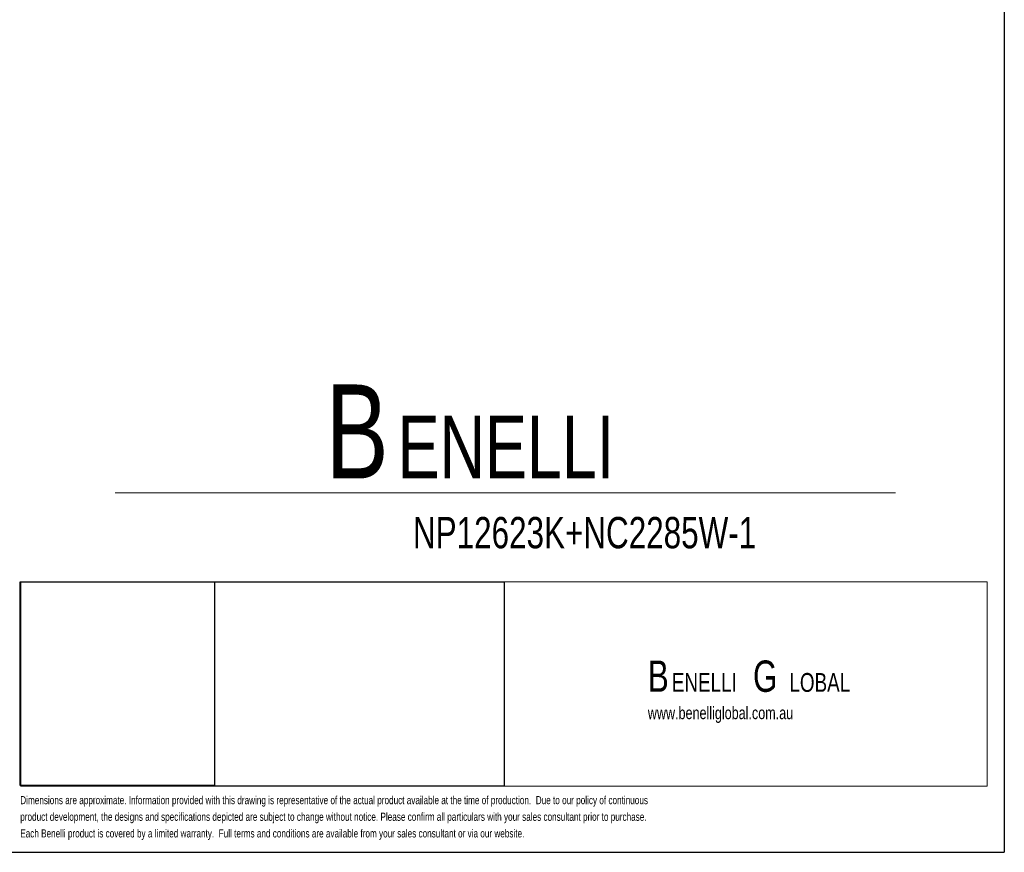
# Model space of a CAD drawing. Header units: millimetres. Extents: x 3 to 415, y 5 to 292.
# Tile 8 of 17: x 258 to 415, y 5 to 138. Entities that reach past the tile are written whole.
import ezdxf

# ---------------------------------------------------------------- set-up
doc = ezdxf.new("R2010")
doc.units = ezdxf.units.MM
doc.layers.add('FORMAT', color=179, linetype='Continuous')
doc.layers.add('LAYER_1', color=179, linetype='Continuous')
doc.styles.add('SLDTEXTSTYLE0', font='TXT', dxfattribs={"width": 0.75})

# ---------------------------------------------------------------- blocks, each defined once
blk = doc.blocks.new('BLOCK 3')
at = {"layer": 'FORMAT', "color": 250, "lineweight": 18, "true_color": 0x191924}
for p, q in [((407.62, 51.8), (253.44, 51.8)), ((253.44, 51.8), (253.44, 19.17)), ((407.62, 19.17), (407.62, 51.8)), ((253.44, 19.17), (407.62, 19.17))]:
    blk.add_line(p, q, dxfattribs=at)
blk = doc.blocks.new('BLOCK 2')
at = {"layer": 'LAYER_1', "color": 250, "lineweight": 18, "true_color": 0x191924}
for p, q in [((407.62, 51.8), (253.44, 51.8)), ((253.44, 51.8), (253.44, 19.17)), ((407.62, 19.17), (407.62, 51.8)), ((253.44, 19.17), (407.62, 19.17))]:
    blk.add_line(p, q, dxfattribs=at)
at = {"color": 7, "linetype": 'Continuous'}
blk.add_blockref('BLOCK 3', (0, 0), dxfattribs=at)
blk = doc.blocks.new('SW_NOTE_0')
at = {"layer": 'FORMAT', "color": 0, "attachment_point": 1, "style": 'SLDTEXTSTYLE0'}
for s, insert, char_height in [('B', (0, 19.34), 15), ('ENELLI', (11.48, 14.36), 10)]:
    blk.add_mtext(s, dxfattribs=dict(at, insert=insert, char_height=char_height))
blk = doc.blocks.new('SW_NOTE_0_1')
at = {"layer": 'FORMAT', "color": 0, "attachment_point": 1, "style": 'SLDTEXTSTYLE0'}
for s, insert, char_height in [('B', (0, 6.45), 5), ('G', (16.78, 6.45), 5), ('ENELLI', (3.83, 4.45), 3), ('LOBAL', (22.59, 4.45), 3)]:
    blk.add_mtext(s, dxfattribs=dict(at, insert=insert, char_height=char_height))

msp = doc.modelspace()

# ---------------------------------------------------------------- linework, layer by layer
at = {"layer": 'FORMAT'}
for p, q in [((415.2814, 292.2451), (415.2814, 5.4475)), ((258.2638, 16.1164), (258.2638, 48.6256)), ((258.2638, 48.6256), (289.2597, 48.6256)), ((258.3659, 15.9942), (258.3659, 48.6256)), ((258.3659, 48.6256), (335.4578, 48.6256)), ((289.2597, 48.6256), (289.2597, 16.1164)), ((335.4578, 48.6256), (335.4578, 15.9942)), ((289.2597, 16.1164), (258.2638, 16.1164)), ((335.4578, 15.9942), (258.3659, 15.9942)), ((2.9641, 5.4475), (415.2814, 5.4475))]:
    msp.add_line(p, q, dxfattribs=at)
at = {"layer": 'FORMAT', "color": 250, "lineweight": 18, "true_color": 0x191924}
for p, q in [((273.3979, 62.8392), (397.9086, 62.8392)), ((258.3659, 15.9942), (258.3659, 48.6256)), ((258.3659, 48.6256), (412.5497, 48.6256)), ((412.5497, 48.6256), (412.5497, 15.9942)), ((412.5497, 15.9942), (258.3659, 15.9942))]:
    msp.add_line(p, q, dxfattribs=at)
at = {"layer": 'FORMAT', "lineweight": 18}
for p, q in [((258.2638, 16.1164), (258.2638, 48.6256)), ((258.2638, 48.6256), (289.2597, 48.6256)), ((258.3659, 15.9942), (258.3659, 48.6256)), ((258.3659, 48.6256), (335.4578, 48.6256)), ((289.2597, 48.6256), (289.2597, 16.1164)), ((335.4578, 48.6256), (335.4578, 15.9942)), ((289.2597, 16.1164), (258.2638, 16.1164)), ((335.4578, 15.9942), (258.3659, 15.9942))]:
    msp.add_line(p, q, dxfattribs=at)

# ---------------------------------------------------------------- block references
at = {"layer": 'FORMAT'}
for name, p in [('SW_NOTE_0', (307.0025, 60.7929)), ('BLOCK 2', (4.9256, -3.1736)), ('SW_NOTE_0_1', (358.4004, 29.6197))]:
    msp.add_blockref(name, p, dxfattribs=at)

# ---------------------------------------------------------------- texts
at = {"layer": 'FORMAT', "attachment_point": 1, "style": 'SLDTEXTSTYLE0'}
for s, insert, char_height in [('NP12623K+NC2285W-1', (320.926, 58.9847), 5), ('www.benelliglobal.com.au', (358.4004, 28.7024), 2)]:
    msp.add_mtext(s, dxfattribs=dict(at, insert=insert, char_height=char_height))
at = {"layer": 'LAYER_1', "color": 250, "true_color": 0x191924, "char_height": 1.3, "attachment_point": 1, "style": 'SLDTEXTSTYLE0'}
for s, insert in [('Dimensions are approximate. Information provided with this drawing is representative of the actual product available at the time of production.  Due to our policy of continuous', (258.2638, 14.4307)), ('product development, the designs and specifications depicted are subject to change without notice. Please confirm all particulars with your sales consultant prior to purchase.', (258.2638, 11.7763)), ('Each Benelli product is covered by a limited warranty.  Full terms and conditions are available from your sales consultant or via our website.', (258.2638, 9.1219))]:
    msp.add_mtext(s, dxfattribs=dict(at, insert=insert))

doc.saveas('drawing.dxf')
